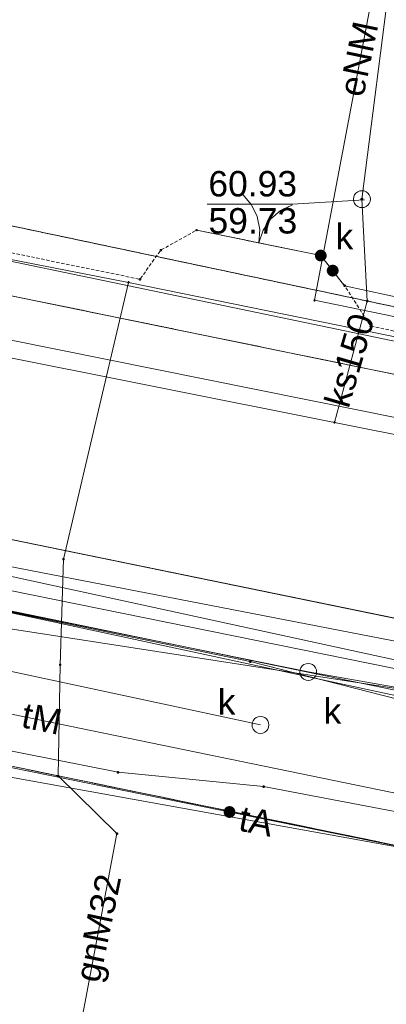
# Paper-space layout 'A-01 PLAN SYTUACYJNY' of a CAD drawing. Header units: millimetres. Extents: x 0 to 900, y 0 to 750.
# Tile 22 of 105: x 113 to 135, y 661 to 719. Entities that reach past the tile are written whole.
import ezdxf
from ezdxf.xclip import XClip

# ---------------------------------------------------------------- set-up
doc = ezdxf.new("R2010")
doc.units = ezdxf.units.MM
doc.header["$MEASUREMENT"] = 0
doc.header["$XCLIPFRAME"] = 0
for name, pattern in [('PRZER1-1', [1, 0.5, -0.5]), ('PRZER2-1', [1.5, 1, -0.5]), ('PRZER3-1', [4000, 3000, -1000])]:
    doc.linetypes.add(name, pattern=pattern)
doc.layers.add('A_mapa_Nr_pióra__2', color=8, linetype='Continuous', lineweight=13)
doc.layers.add('A_podrys', color=7, linetype='Continuous')
doc.styles.add('STYL_AUTOMATYCZNY_1', font='arial.ttf')

# ---------------------------------------------------------------- blocks, each defined once
blk = doc.blocks.new('Rysunek_3_3', base_point=(-1239.757, 488.381))
at = {"layer": 'A_mapa_Nr_pióra__2', "linetype": 'Continuous', "lineweight": 13}
for points in [[(133.551, 708.06), (133.554, 708.037), (133.563, 708.015), (133.578, 707.997), (133.596, 707.983), (133.618, 707.974), (133.641, 707.97), (133.665, 707.974), (133.686, 707.983), (133.705, 707.997), (133.719, 708.015), (133.728, 708.037), (133.731, 708.06), (133.728, 708.084), (133.719, 708.105), (133.705, 708.124), (133.686, 708.138), (133.665, 708.147), (133.641, 708.15), (133.618, 708.147), (133.596, 708.138), (133.578, 708.124), (133.563, 708.105), (133.554, 708.084)], [(130.934, 704.513), (130.999, 704.449), (131.079, 704.404), (131.168, 704.382), (131.259, 704.384), (131.347, 704.409), (131.426, 704.456), (131.489, 704.521), (131.534, 704.601), (131.556, 704.69), (131.554, 704.781), (131.529, 704.869), (131.483, 704.947), (131.417, 705.011), (131.337, 705.055), (131.249, 705.078), (131.157, 705.076), (131.069, 705.051), (130.991, 705.004), (130.927, 704.939), (130.883, 704.859), (130.861, 704.77), (130.862, 704.679), (130.887, 704.591)], [(131.639, 703.623), (131.704, 703.559), (131.784, 703.515), (131.873, 703.492), (131.964, 703.494), (132.052, 703.519), (132.13, 703.566), (132.194, 703.631), (132.238, 703.711), (132.261, 703.8), (132.259, 703.891), (132.234, 703.979), (132.187, 704.057), (132.122, 704.121), (132.042, 704.166), (131.953, 704.188), (131.862, 704.186), (131.774, 704.161), (131.696, 704.115), (131.632, 704.049), (131.588, 703.969), (131.565, 703.88), (131.567, 703.789), (131.592, 703.701)], [(131.639, 703.623), (131.704, 703.559), (131.784, 703.515), (131.873, 703.492), (131.964, 703.494), (132.052, 703.519), (132.13, 703.566), (132.194, 703.631), (132.238, 703.711), (132.261, 703.8), (132.259, 703.891), (132.234, 703.979), (132.187, 704.057), (132.122, 704.121), (132.042, 704.166), (131.953, 704.188), (131.862, 704.186), (131.774, 704.161), (131.696, 704.115), (131.632, 704.049), (131.588, 703.969), (131.565, 703.88), (131.567, 703.789), (131.592, 703.701)], [(125.746, 671.529), (125.837, 671.522), (125.927, 671.54), (126.009, 671.58), (126.078, 671.64), (126.129, 671.716), (126.158, 671.802), (126.165, 671.893), (126.147, 671.983), (126.107, 672.065), (126.047, 672.134), (125.972, 672.185), (125.885, 672.215), (125.794, 672.221), (125.704, 672.204), (125.622, 672.164), (125.553, 672.104), (125.502, 672.028), (125.472, 671.941), (125.466, 671.85), (125.484, 671.761), (125.524, 671.679), (125.584, 671.61), (125.659, 671.559)], [(125.746, 671.529), (125.837, 671.522), (125.927, 671.54), (126.009, 671.58), (126.078, 671.64), (126.129, 671.716), (126.158, 671.802), (126.165, 671.893), (126.147, 671.983), (126.107, 672.065), (126.047, 672.134), (125.972, 672.185), (125.885, 672.215), (125.794, 672.221), (125.704, 672.204), (125.622, 672.164), (125.553, 672.104), (125.502, 672.028), (125.472, 671.941), (125.466, 671.85), (125.484, 671.761), (125.524, 671.679), (125.584, 671.61), (125.659, 671.559)]]:
    blk.add_hatch(color=8, dxfattribs=at).paths.add_polyline_path(points)
at = {"layer": 'A_mapa_Nr_pióra__2', "color": 8, "linetype": 'PRZER1-1', "lineweight": 13, "ltscale": 0.2, "flags": 128}
for points in [[(130.832, 745.1), (166.678, 734.795), (161.26, 705.495), (151.901, 698.255), (76.821, 714.11), (45.202, 720.628), (51.282, 745.1)], [(29.9, 723.715), (45.202, 720.628), (76.821, 714.11), (151.901, 698.255), (161.26, 705.495), (159.621, 696.615), (155.662, 674.935), (152.723, 658.235), (146.262, 667.714), (77.183, 681.931), (48.337, 687.853), (36.183, 690.348), (29.9, 691.641)], [(29.9, 653.436), (36.183, 690.348), (48.337, 687.853), (77.183, 681.931), (146.262, 667.714), (152.723, 658.235), (148.164, 632.295), (147.186, 592.335), (146.687, 572.355), (145.907, 540.323), (82.849, 560.452), (29.9, 577.346)]]:
    blk.add_lwpolyline(points, dxfattribs=at)
at = {"layer": 'A_mapa_Nr_pióra__2', "color": 8, "linetype": 'Continuous', "lineweight": 13, "ltscale": 0.2, "flags": 128}
for points in [[(83.348, 745.1), (76.821, 714.11), (151.901, 698.255), (161.26, 705.495), (166.678, 734.795), (130.832, 745.1)], [(138.316, 731.907), (121.183, 738.614), (136.215, 730.47), (130.84, 702.089), (147.493, 698.675)], [(165.208, 730.203), (164.437, 726.815), (164.177, 724.575), (161.342, 704.825), (151.828, 698.817), (132.618, 702.95), (131.208, 704.73)], [(169.757, 723.335), (165.068, 705.097), (162.477, 700.203), (160.648, 697.555), (157.053, 694.58), (153.402, 694.067), (75.508, 710.018), (29.9, 719.603)], [(132.023, 694.88), (133.96, 702.044), (133.641, 708.06), (135.398, 721.771), (136.381, 721.587)], [(29.9, 721.082), (65.873, 713.508), (73.124, 712.675), (153.341, 695.975), (154.281, 695.815)], [(29.9, 716.43), (177.6, 686.72), (173.902, 665.236), (188.648, 662.698)], [(163.761, 688.555), (132.023, 694.88), (69.526, 707.334), (43.666, 712.487), (32.303, 714.751), (29.9, 715.23)], [(58.085, 715.726), (61.737, 714.975), (65.769, 714.16), (76.375, 711.997), (82.761, 710.39), (119.843, 703.148), (136.279, 699.802), (151.57, 696.689), (156.143, 697.052), (163.512, 702.712), (166.781, 714.236), (180.617, 711.957)], [(126.593, 708.327), (127.106, 707.735), (127.449, 707.031), (127.597, 706.262), (127.542, 705.481)], [(133.79, 708.02), (129.526, 707.774), (124.486, 707.774)], [(127.542, 705.481), (127.798, 706.221), (128.236, 706.87), (128.828, 707.383), (129.532, 707.725)], [(131.208, 704.73), (123.875, 706.232)], [(155.857, 665.875), (156.477, 672.964), (155.643, 676.62), (153.111, 679.287), (149.631, 680.432), (72.674, 696.206), (29.9, 705.029)], [(426.177, 626.615), (394.877, 632.355), (372.277, 636.915), (367.297, 637.815), (324.777, 645.855), (307.377, 649.655), (302.617, 643.975), (280.597, 648.535), (277.877, 655.215), (265.977, 657.535), (261.157, 658.395), (256.197, 658.955), (247.737, 660.375), (244.717, 659.995), (219.477, 664.935), (213.577, 666.935), (174.997, 674.535), (169.377, 674.375), (154.197, 677.475), (143.037, 680.515), (96.237, 689.575), (78.557, 693.715), (29.9, 703.128)], [(173.034, 674.333), (143.644, 679.102), (77.855, 693.39), (29.9, 702.989)], [(113.436, 648.563), (115.106, 649.167), (119.164, 670.596), (115.68, 674.008), (115.803, 680.558), (116.006, 686.805), (119.843, 703.148)], [(508.224, 509.24), (505.288, 509.739), (511.121, 544.677), (515.528, 565.242), (523.479, 604.413), (520.539, 605.253), (495.139, 610.312), (384.98, 631.427), (372.98, 633.686), (304.661, 646.463), (279.321, 651.182), (242.081, 657.98), (221.081, 661.238), (217.221, 663.058), (170.822, 671.916), (166.782, 671.756), (155.742, 674.835), (147.302, 677.974), (82.262, 691.151), (29.9, 702.044)], [(508.06, 508.355), (500.8, 509.588), (502.642, 518.398), (520.887, 606.143), (481.951, 613.805), (427.051, 624.884), (368.129, 636.206), (325.007, 644.981), (254.307, 658.606), (214.989, 665.958), (143.658, 677.017), (79.037, 690.924), (38.037, 699.359), (29.9, 701.235)], [(161.4, 700.724), (160.82, 699.955), (151.597, 669.695), (77.777, 684.875), (61.946, 688.06)], [(29.9, 700.539), (130.466, 680.14), (166.097, 673.875), (198.029, 668.747), (232.437, 660.115)], [(29.9, 700.424), (39.723, 698.388), (77.143, 691.03), (127.042, 680.753), (151.622, 674.475), (183.342, 668.936)], [(127.645, 677.013), (36.349, 696.558)], [(149.016, 667.418), (77.257, 680.354), (35.938, 688.909), (29.9, 690.007)], [(150.057, 664.338), (147.931, 667.378), (44.901, 688.312)], [(148.364, 595.487), (148.379, 600.187), (150.03, 610.447), (150.134, 631.949), (155.984, 665.235), (154.187, 666.566), (146.565, 669.184), (141.19, 670.831), (127.83, 673.37), (119.226, 674.218), (106.277, 676.774), (77.099, 683.729), (74.493, 685.035), (61.946, 688.06)], [(235.517, 663.739), (81.768, 687.487)]]:
    blk.add_lwpolyline(points, dxfattribs=at)
at = {"layer": 'A_mapa_Nr_pióra__2', "color": 8, "linetype": 'PRZER3-1', "lineweight": 13, "ltscale": 0.2, "flags": 128}
for points in [[(169.757, 723.335), (165.068, 705.097), (162.477, 700.203), (160.648, 697.555), (157.053, 694.58), (153.402, 694.067), (75.508, 710.018), (29.9, 719.603)], [(29.9, 705.029), (72.674, 696.206), (149.631, 680.432), (153.111, 679.287), (155.643, 676.62), (156.477, 672.964), (155.857, 665.875)]]:
    blk.add_lwpolyline(points, dxfattribs=at)
at = {"layer": 'A_mapa_Nr_pióra__2', "color": 8, "linetype": 'PRZER2-1', "lineweight": 13, "ltscale": 0.2, "flags": 128}
blk.add_lwpolyline([(29.9, 722.063), (60.905, 715.568), (62.156, 717.225), (70.605, 715.39), (76.465, 714.202), (84.617, 712.532), (84.126, 710.801), (120.521, 703.332), (121.753, 705.05), (123.875, 706.232), (131.208, 704.73), (132.618, 702.95), (134.155, 700.562), (151.833, 696.877), (156.053, 696.819), (159.079, 699.285), (160.648, 697.555), (157.053, 694.58), (153.402, 694.067), (75.508, 710.018), (29.9, 719.603)], dxfattribs=at)
at = {"layer": 'A_mapa_Nr_pióra__2', "color": 8, "linetype": 'Continuous', "lineweight": 13, "ltscale": 0.2, "flags": 128}
for points in [[(155.662, 674.935), (159.621, 696.615), (151.901, 698.255), (76.821, 714.11), (76.743, 691.19)], [(133.641, 708.56), (133.771, 708.543), (133.891, 708.493), (133.995, 708.414), (134.074, 708.31), (134.124, 708.19), (134.141, 708.06), (134.124, 707.931), (134.074, 707.81), (133.995, 707.707), (133.891, 707.627), (133.771, 707.578), (133.641, 707.56), (133.512, 707.578), (133.391, 707.627), (133.288, 707.707), (133.208, 707.81), (133.158, 707.931), (133.141, 708.06), (133.158, 708.19), (133.208, 708.31), (133.288, 708.414), (133.391, 708.493), (133.512, 708.543)], [(123.83, 706.216), (123.83, 706.248), (123.859, 706.277), (123.891, 706.277), (123.92, 706.248), (123.92, 706.216), (123.891, 706.187), (123.859, 706.187)], [(121.708, 705.034), (121.708, 705.066), (121.737, 705.095), (121.769, 705.095), (121.798, 705.066), (121.798, 705.034), (121.769, 705.005), (121.737, 705.005)], [(131.163, 704.714), (131.163, 704.746), (131.192, 704.775), (131.224, 704.775), (131.253, 704.746), (131.253, 704.714), (131.224, 704.685), (131.192, 704.685)], [(119.798, 703.132), (119.798, 703.164), (119.827, 703.193), (119.859, 703.193), (119.888, 703.164), (119.888, 703.132), (119.859, 703.103), (119.827, 703.103)], [(120.476, 703.316), (120.476, 703.348), (120.505, 703.377), (120.537, 703.377), (120.566, 703.348), (120.566, 703.316), (120.537, 703.287), (120.505, 703.287)], [(132.573, 702.935), (132.573, 702.966), (132.602, 702.995), (132.634, 702.995), (132.663, 702.966), (132.663, 702.935), (132.634, 702.905), (132.602, 702.905)], [(130.795, 702.073), (130.795, 702.105), (130.824, 702.134), (130.856, 702.134), (130.885, 702.105), (130.885, 702.073), (130.856, 702.044), (130.824, 702.044)], [(133.915, 702.028), (133.915, 702.059), (133.944, 702.089), (133.976, 702.089), (134.005, 702.059), (134.005, 702.028), (133.976, 701.999), (133.944, 701.999)], [(134.11, 700.546), (134.11, 700.577), (134.139, 700.607), (134.171, 700.607), (134.2, 700.577), (134.2, 700.546), (134.171, 700.517), (134.139, 700.517)], [(131.978, 694.864), (131.978, 694.896), (132.007, 694.925), (132.039, 694.925), (132.068, 694.896), (132.068, 694.864), (132.039, 694.835), (132.007, 694.835)], [(146.262, 667.714), (152.723, 658.235), (155.662, 674.935), (76.743, 691.19), (77.183, 681.931)], [(115.961, 686.789), (115.961, 686.821), (115.99, 686.85), (116.022, 686.85), (116.051, 686.821), (116.051, 686.789), (116.022, 686.76), (115.99, 686.76)], [(148.164, 632.295), (152.723, 658.235), (146.262, 667.714), (77.183, 681.931), (79.165, 639.331)], [(115.758, 680.542), (115.758, 680.574), (115.787, 680.603), (115.819, 680.603), (115.848, 680.574), (115.848, 680.542), (115.819, 680.513), (115.787, 680.513)], [(126.997, 680.737), (126.997, 680.769), (127.026, 680.798), (127.058, 680.798), (127.087, 680.769), (127.087, 680.737), (127.058, 680.708), (127.026, 680.708)], [(130.466, 680.64), (130.596, 680.623), (130.716, 680.573), (130.82, 680.494), (130.899, 680.39), (130.949, 680.27), (130.966, 680.14), (130.949, 680.011), (130.899, 679.89), (130.82, 679.787), (130.716, 679.707), (130.596, 679.658), (130.466, 679.64), (130.337, 679.658), (130.216, 679.707), (130.113, 679.787), (130.033, 679.89), (129.983, 680.011), (129.966, 680.14), (129.983, 680.27), (130.033, 680.39), (130.113, 680.494), (130.216, 680.573), (130.337, 680.623)], [(127.645, 677.513), (127.775, 677.496), (127.895, 677.446), (127.999, 677.367), (128.079, 677.263), (128.128, 677.143), (128.145, 677.013), (128.128, 676.884), (128.079, 676.763), (127.999, 676.66), (127.895, 676.58), (127.775, 676.53), (127.645, 676.513), (127.516, 676.53), (127.395, 676.58), (127.292, 676.66), (127.212, 676.763), (127.163, 676.884), (127.145, 677.013), (127.163, 677.143), (127.212, 677.263), (127.292, 677.367), (127.395, 677.446), (127.516, 677.496)], [(115.635, 673.992), (115.635, 674.024), (115.664, 674.053), (115.696, 674.053), (115.725, 674.024), (115.725, 673.992), (115.696, 673.963), (115.664, 673.963)], [(119.181, 674.202), (119.181, 674.233), (119.21, 674.263), (119.241, 674.263), (119.271, 674.233), (119.271, 674.202), (119.241, 674.173), (119.21, 674.173)], [(127.785, 673.354), (127.785, 673.386), (127.814, 673.415), (127.846, 673.415), (127.875, 673.386), (127.875, 673.354), (127.846, 673.325), (127.814, 673.325)], [(119.119, 670.58), (119.119, 670.612), (119.148, 670.641), (119.18, 670.641), (119.209, 670.612), (119.209, 670.58), (119.18, 670.551), (119.148, 670.551)]]:
    blk.add_lwpolyline(points, close=True, dxfattribs=at)
at = {"layer": 'A_mapa_Nr_pióra__2', "color": 8, "linetype": 'Continuous', "lineweight": 13, "char_height": 1.5, "attachment_point": 7, "style": 'STYL_AUTOMATYCZNY_1'}
for s, insert, rotation in [('\\A1;{\\pql;\\fArial|b0|i0|c238|p0;\\W1.000000;eNM}', (133.737, 714.022), 78.22079), ('\\A1;{\\pql;\\fArial|b0|i0|c238|p0;\\W1.000000;ks150}', (132.869, 695.648), 73.8176), ('\\A1;{\\pql;\\fArial|b0|i0|c238|p0;\\W1.000000;tM}', (113.433, 676.874), 348.37994), ('\\A1;{\\pql;\\fArial|b0|i0|c238|p0;\\W1.000000;tA}', (126.28, 670.774), 348.72711), ('\\A1;{\\pql;\\fArial|b0|i0|c238|p0;\\W1.000000;gnM32}', (118.559, 661.641), 78.22125)]:
    blk.add_mtext(s, dxfattribs=dict(at, insert=insert, rotation=rotation))
for s, insert in [('\\A1;{\\pql;\\fArial|b0|i0|c238|p0;\\W1.000000;60.93}', (124.564, 708.201)), ('\\A1;{\\pql;\\fArial|b0|i0|c238|p0;\\W1.000000;59.73}', (124.573, 706.011)), ('\\A1;{\\pql;\\fArial|b0|i0|c238|p0;\\W1.000000;k}', (132.077, 705.107)), ('\\A1;{\\pql;\\fArial|b0|i0|c238|p0;\\W1.000000;k}', (125.117, 677.621)), ('\\A1;{\\pql;\\fArial|b0|i0|c238|p0;\\W1.000000;k}', (131.376, 677.083))]:
    blk.add_mtext(s, dxfattribs=dict(at, insert=insert))

psp = doc.layouts.new('A-01 PLAN SYTUACYJNY')

# ---------------------------------------------------------------- block references
at = {"layer": 'A_podrys', "color": 37, "linetype": 'Continuous', "lineweight": 5, "true_color": 0x656532}
ref = psp.add_blockref('Rysunek_3_3', (-1239.757, 488.381), dxfattribs=at)
XClip(ref).set_block_clipping_path([(29.90003743, 157.4723136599), (895.1, 745.1)])

doc.saveas('drawing.dxf')
